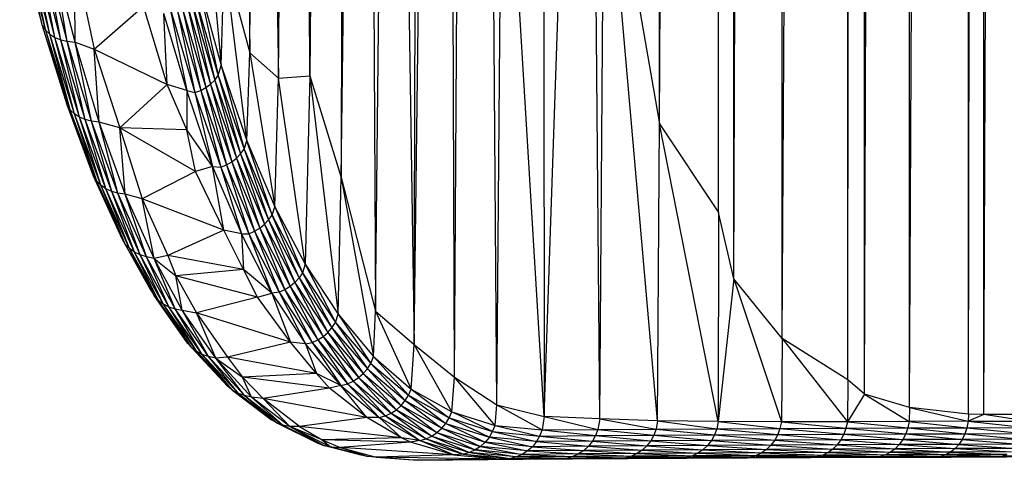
# Paper-space layout '_Izquierda' of a CAD drawing. Header units: millimetres. Extents: x -67 to 65, y -161 to 389.
# Tile 1 of 13: x -59 to -12, y -161 to -139. Entities that reach past the tile are written whole.
import ezdxf

# ---------------------------------------------------------------- set-up
doc = ezdxf.new("R2010")
doc.units = ezdxf.units.MM

psp = doc.layouts.new('_Izquierda')

# ---------------------------------------------------------------- linework, layer by layer
at = {"color": 7, "linetype": 'Continuous', "lineweight": 25}
for p, q in [((-28.752, -144.456), (-28.813, 293.994)), ((-28.752, -144.456), (-26.436, 292.417)), ((-25.949, -148.7), (-25.938, 292.111)), ((-25.949, -148.7), (-25.373, 291.773)), ((-25.215, -151.871), (-25.243, 291.697)), ((-25.215, -151.871), (-23.332, 290.635)), ((-22.899, -154.719), (-22.918, 290.419)), ((-22.899, -154.719), (-20.337, 289.18)), ((-19.775, -156.697), (-19.773, 288.933)), ((-19.775, -156.697), (-19.126, 288.66)), ((-18.978, -157.371), (-18.982, 288.601)), ((-18.978, -157.371), (-17.22, 287.916)), ((-16.827, -158.016), (-16.829, 287.774)), ((-16.827, -158.016), (-15.508, 97.269)), ((-43.713, 76.574), (-45.449, -142.165)), ((-43.713, 76.574), (-43.95, -147.029)), ((-38.546, -156.572), (-37.622, -9.975)), ((-36.525, -157.885), (-37.622, -9.975)), ((-46.937, -142.278), (-45.951, -28.99)), ((-45.449, -142.165), (-45.951, -28.99)), ((-14.011, -158.331), (-14.011, -32.324)), ((-14.011, -158.331), (-13.842, -32.36)), ((-13.28, -158.355), (-13.28, -32.388)), ((-13.28, -158.355), (-12.797, -32.388)), ((-40.468, -155.002), (-38.954, -38.127)), ((-38.546, -156.572), (-38.954, -38.127)), ((-43.95, -147.029), (-42.832, -56.079)), ((-42.832, -56.079), (-42.305, -153.405)), ((-40.468, -155.002), (-40.231, -64.698)), ((-46.937, -142.278), (-46.994, -66.952)), ((-48.852, -81.22), (-48.315, -141.075)), ((-42.305, -153.405), (-41.59, -82.024)), ((-41.59, -82.024), (-40.468, -155.002)), ((-48.315, -141.075), (-47.878, -86.137)), ((-47.878, -86.137), (-46.937, -142.278)), ((-34.261, -158.437), (-32.146, -96.756)), ((-31.598, -158.561), (-32.146, -96.756)), ((-36.525, -157.885), (-36.243, -125.458)), ((-34.261, -158.437), (-36.243, -125.458)), ((-34.276, -127.071), (-34.261, -158.437)), ((-31.598, -158.561), (-31.4, -129.397)), ((-28.847, -158.649), (-31.4, -129.397)), ((-31.4, -129.397), (-28.752, -144.456)), ((-50.675, -130.939), (-49.682, -141.673)), ((-58.197, -139.784), (-59.293, -135.553)), ((-58.047, -140.001), (-59.143, -135.76)), ((-58.197, -139.784), (-59.143, -135.76)), ((-57.848, -140.186), (-58.944, -135.933)), ((-58.047, -140.001), (-58.944, -135.933)), ((-57.608, -140.336), (-58.703, -136.074)), ((-57.848, -140.186), (-58.703, -136.074)), ((-57.331, -140.448), (-58.426, -136.178)), ((-57.608, -140.336), (-58.426, -136.178)), ((-57.026, -140.519), (-58.119, -136.245)), ((-57.331, -140.448), (-58.119, -136.245)), ((-57.026, -140.519), (-57.743, -136.299)), ((-56.653, -140.567), (-57.743, -136.299)), ((-56.653, -140.567), (-56.668, -136.466)), ((-56.668, -136.466), (-55.733, -140.905)), ((-49.682, -141.673), (-49.524, -136.56)), ((-48.449, -145.27), (-49.524, -136.56)), ((-49.524, -136.56), (-48.315, -141.075)), ((-50.791, -137.628), (-49.814, -142.159)), ((-50.791, -137.628), (-49.682, -141.673)), ((-51.095, -138.606), (-50.18, -142.568)), ((-51.095, -138.606), (-49.981, -142.378)), ((-50.926, -138.383), (-49.981, -142.378)), ((-50.926, -138.383), (-49.814, -142.159)), ((-55.733, -140.905), (-53.38, -138.839)), ((-52.254, -142.59), (-53.38, -138.839)), ((-52.127, -138.899), (-50.932, -142.968)), ((-52.127, -138.899), (-51.313, -142.879)), ((-51.767, -139.086), (-50.932, -142.968)), ((-51.767, -139.086), (-50.655, -142.878)), ((-51.516, -138.968), (-50.655, -142.878)), ((-51.516, -138.968), (-50.406, -142.736)), ((-51.295, -138.787), (-50.406, -142.736)), ((-51.295, -138.787), (-50.18, -142.568)), ((-52.254, -142.59), (-52.42, -139.193)), ((-51.313, -142.879), (-52.42, -139.193)), ((-58.197, -139.784), (-58.047, -140.001)), ((-57.03, -143.564), (-58.197, -139.784)), ((-58.047, -140.001), (-57.848, -140.186)), ((-56.879, -143.79), (-58.047, -140.001)), ((-57.03, -143.564), (-58.047, -140.001)), ((-57.848, -140.186), (-57.608, -140.336)), ((-56.681, -143.985), (-57.848, -140.186)), ((-56.879, -143.79), (-57.848, -140.186)), ((-57.608, -140.336), (-57.331, -140.448)), ((-56.441, -144.144), (-57.608, -140.336)), ((-56.681, -143.985), (-57.608, -140.336)), ((-57.331, -140.448), (-57.026, -140.519)), ((-56.166, -144.263), (-57.331, -140.448)), ((-56.441, -144.144), (-57.331, -140.448)), ((-57.026, -140.519), (-56.653, -140.567)), ((-55.862, -144.34), (-57.026, -140.519)), ((-56.166, -144.263), (-57.026, -140.519)), ((-56.653, -140.567), (-55.733, -140.905)), ((-55.862, -144.34), (-56.653, -140.567)), ((-55.501, -144.39), (-56.653, -140.567)), ((-55.733, -140.905), (-52.254, -142.59)), ((-55.501, -144.39), (-55.733, -140.905)), ((-55.733, -140.905), (-54.507, -144.656)), ((-48.449, -145.27), (-48.315, -141.075)), ((-48.315, -141.075), (-47.112, -148.428)), ((-48.315, -141.075), (-46.937, -142.278)), ((-49.814, -142.159), (-49.682, -141.673)), ((-49.682, -141.673), (-48.582, -145.678)), ((-49.682, -141.673), (-48.449, -145.27)), ((-50.18, -142.568), (-49.981, -142.378)), ((-49.981, -142.378), (-49.814, -142.159)), ((-49.981, -142.378), (-48.947, -146.1)), ((-49.981, -142.378), (-48.748, -145.901)), ((-49.814, -142.159), (-48.748, -145.901)), ((-49.814, -142.159), (-48.582, -145.678)), ((-47.112, -148.428), (-46.937, -142.278)), ((-46.937, -142.278), (-45.449, -142.165)), ((-45.663, -151.162), (-46.937, -142.278)), ((-45.449, -142.165), (-45.663, -151.162)), ((-45.449, -142.165), (-44.095, -153.56)), ((-45.449, -142.165), (-43.95, -147.029)), ((-52.254, -142.59), (-54.507, -144.656)), ((-51.313, -142.879), (-52.254, -142.59)), ((-51.32, -144.743), (-52.254, -142.59)), ((-50.655, -142.878), (-50.406, -142.736)), ((-50.406, -142.736), (-50.18, -142.568)), ((-50.406, -142.736), (-49.422, -146.424)), ((-50.406, -142.736), (-49.173, -146.275)), ((-50.18, -142.568), (-49.173, -146.275)), ((-50.18, -142.568), (-48.947, -146.1)), ((-51.313, -142.879), (-51.32, -144.743)), ((-51.313, -142.879), (-50.932, -142.968)), ((-50.085, -146.505), (-51.313, -142.879)), ((-50.932, -142.968), (-50.655, -142.878)), ((-50.932, -142.968), (-50.085, -146.505)), ((-50.932, -142.968), (-49.694, -146.535)), ((-50.655, -142.878), (-49.694, -146.535)), ((-50.655, -142.878), (-49.422, -146.424)), ((-56.879, -143.79), (-57.03, -143.564)), ((-55.765, -146.962), (-57.03, -143.564)), ((-56.681, -143.985), (-56.879, -143.79)), ((-55.614, -147.197), (-56.879, -143.79)), ((-55.765, -146.962), (-56.879, -143.79)), ((-56.441, -144.144), (-56.681, -143.985)), ((-55.416, -147.401), (-56.681, -143.985)), ((-55.614, -147.197), (-56.681, -143.985)), ((-56.166, -144.263), (-56.441, -144.144)), ((-55.177, -147.569), (-56.441, -144.144)), ((-55.416, -147.401), (-56.441, -144.144)), ((-55.862, -144.34), (-56.166, -144.263)), ((-54.903, -147.695), (-56.166, -144.263)), ((-55.177, -147.569), (-56.166, -144.263)), ((-55.501, -144.39), (-55.862, -144.34)), ((-54.602, -147.776), (-55.862, -144.34)), ((-54.903, -147.695), (-55.862, -144.34)), ((-54.507, -144.656), (-55.501, -144.39)), ((-54.602, -147.776), (-55.501, -144.39)), ((-54.253, -147.825), (-55.501, -144.39)), ((-51.32, -144.743), (-54.507, -144.656)), ((-54.253, -147.825), (-54.507, -144.656)), ((-50.895, -146.737), (-54.507, -144.656)), ((-54.507, -144.656), (-53.452, -148.041)), ((-28.847, -158.649), (-28.752, -144.456)), ((-25.954, -158.679), (-28.752, -144.456)), ((-28.752, -144.456), (-25.949, -148.7)), ((-50.085, -146.505), (-51.32, -144.743)), ((-50.895, -146.737), (-51.32, -144.743)), ((-48.582, -145.678), (-48.449, -145.27)), ((-47.246, -148.822), (-48.449, -145.27)), ((-48.449, -145.27), (-47.112, -148.428)), ((-49.173, -146.275), (-48.947, -146.1)), ((-48.947, -146.1), (-48.748, -145.901)), ((-48.947, -146.1), (-47.836, -149.442)), ((-48.947, -146.1), (-47.61, -149.259)), ((-48.748, -145.901), (-48.582, -145.678)), ((-48.748, -145.901), (-47.61, -149.259)), ((-48.748, -145.901), (-47.412, -149.052)), ((-48.582, -145.678), (-47.412, -149.052)), ((-48.582, -145.678), (-47.246, -148.822)), ((-50.085, -146.505), (-50.895, -146.737)), ((-50.085, -146.505), (-49.694, -146.535)), ((-49.548, -149.549), (-50.085, -146.505)), ((-50.085, -146.505), (-48.711, -149.716)), ((-49.694, -146.535), (-49.422, -146.424)), ((-49.694, -146.535), (-48.711, -149.716)), ((-49.694, -146.535), (-48.357, -149.714)), ((-49.422, -146.424), (-49.173, -146.275)), ((-49.422, -146.424), (-48.357, -149.714)), ((-49.422, -146.424), (-48.086, -149.595)), ((-49.173, -146.275), (-48.086, -149.595)), ((-49.173, -146.275), (-47.836, -149.442)), ((-55.614, -147.197), (-55.765, -146.962)), ((-54.405, -149.964), (-55.765, -146.962)), ((-50.895, -146.737), (-53.452, -148.041)), ((-49.548, -149.549), (-50.895, -146.737)), ((-44.095, -153.56), (-43.95, -147.029)), ((-43.95, -147.029), (-42.411, -155.584)), ((-43.95, -147.029), (-42.305, -153.405)), ((-55.416, -147.401), (-55.614, -147.197)), ((-54.253, -150.208), (-55.614, -147.197)), ((-54.405, -149.964), (-55.614, -147.197)), ((-55.177, -147.569), (-55.416, -147.401)), ((-54.055, -150.419), (-55.416, -147.401)), ((-54.253, -150.208), (-55.416, -147.401)), ((-54.903, -147.695), (-55.177, -147.569)), ((-53.817, -150.594), (-55.177, -147.569)), ((-54.055, -150.419), (-55.177, -147.569)), ((-54.602, -147.776), (-54.903, -147.695)), ((-53.546, -150.726), (-54.903, -147.695)), ((-53.817, -150.594), (-54.903, -147.695)), ((-54.253, -147.825), (-54.602, -147.776)), ((-53.247, -150.813), (-54.602, -147.776)), ((-53.546, -150.726), (-54.602, -147.776)), ((-53.452, -148.041), (-54.253, -147.825)), ((-52.882, -150.891), (-54.253, -147.825)), ((-53.247, -150.813), (-54.253, -147.825)), ((-49.548, -149.549), (-53.452, -148.041)), ((-52.882, -150.891), (-53.452, -148.041)), ((-53.452, -148.041), (-52.227, -150.747)), ((-47.246, -148.822), (-47.112, -148.428)), ((-47.112, -148.428), (-45.796, -151.587)), ((-47.112, -148.428), (-45.663, -151.162)), ((-47.412, -149.052), (-47.246, -148.822)), ((-45.961, -151.825), (-47.246, -148.822)), ((-47.246, -148.822), (-45.796, -151.587)), ((-25.949, -148.7), (-25.954, -158.679)), ((-25.215, -151.871), (-25.949, -148.7)), ((-47.836, -149.442), (-47.61, -149.259)), ((-47.61, -149.259), (-47.412, -149.052)), ((-47.61, -149.259), (-46.385, -152.228)), ((-47.61, -149.259), (-46.159, -152.039)), ((-47.412, -149.052), (-46.159, -152.039)), ((-47.412, -149.052), (-45.961, -151.825)), ((-49.548, -149.549), (-52.227, -150.747)), ((-48.711, -149.716), (-49.548, -149.549)), ((-48.61, -151.418), (-49.548, -149.549)), ((-48.711, -149.716), (-48.357, -149.714)), ((-48.711, -149.716), (-48.61, -151.418)), ((-47.261, -152.55), (-48.711, -149.716)), ((-48.357, -149.714), (-48.086, -149.595)), ((-48.357, -149.714), (-47.261, -152.55)), ((-48.357, -149.714), (-46.906, -152.509)), ((-48.086, -149.595), (-47.836, -149.442)), ((-48.086, -149.595), (-46.906, -152.509)), ((-48.086, -149.595), (-46.635, -152.386)), ((-47.836, -149.442), (-46.635, -152.386)), ((-47.836, -149.442), (-46.385, -152.228)), ((-54.253, -150.208), (-54.405, -149.964)), ((-53.034, -152.413), (-54.405, -149.964)), ((-54.055, -150.419), (-54.253, -150.208)), ((-52.882, -152.663), (-54.253, -150.208)), ((-53.034, -152.413), (-54.253, -150.208)), ((-53.817, -150.594), (-54.055, -150.419)), ((-52.685, -152.882), (-54.055, -150.419)), ((-52.882, -152.663), (-54.055, -150.419)), ((-53.546, -150.726), (-53.817, -150.594)), ((-52.448, -153.062), (-53.817, -150.594)), ((-52.685, -152.882), (-53.817, -150.594)), ((-53.247, -150.813), (-53.546, -150.726)), ((-52.177, -153.2), (-53.546, -150.726)), ((-52.448, -153.062), (-53.546, -150.726)), ((-52.882, -150.891), (-53.247, -150.813)), ((-51.88, -153.293), (-53.247, -150.813)), ((-52.177, -153.2), (-53.247, -150.813)), ((-52.227, -150.747), (-52.882, -150.891)), ((-48.61, -151.418), (-52.227, -150.747)), ((-52.227, -150.747), (-51.837, -151.73)), ((-52.882, -150.891), (-51.837, -151.73)), ((-51.88, -153.293), (-52.882, -150.891)), ((-51.54, -153.367), (-52.882, -150.891)), ((-45.663, -151.162), (-45.796, -151.587)), ((-45.663, -151.162), (-44.224, -153.961)), ((-45.663, -151.162), (-44.095, -153.56)), ((-48.61, -151.418), (-51.837, -151.73)), ((-51.54, -153.367), (-51.837, -151.73)), ((-47.939, -152.742), (-51.837, -151.73)), ((-51.837, -151.73), (-50.852, -153.498)), ((-47.261, -152.55), (-48.61, -151.418)), ((-47.939, -152.742), (-48.61, -151.418)), ((-45.796, -151.587), (-45.961, -151.825)), ((-45.796, -151.587), (-44.388, -154.206)), ((-45.796, -151.587), (-44.224, -153.961)), ((-46.385, -152.228), (-46.635, -152.386)), ((-46.159, -152.039), (-46.385, -152.228)), ((-46.385, -152.228), (-45.062, -154.783)), ((-46.385, -152.228), (-44.812, -154.621)), ((-45.961, -151.825), (-46.159, -152.039)), ((-46.159, -152.039), (-44.812, -154.621)), ((-46.159, -152.039), (-44.585, -154.427)), ((-45.961, -151.825), (-44.585, -154.427)), ((-45.961, -151.825), (-44.388, -154.206)), ((-25.215, -151.871), (-25.954, -158.679)), ((-25.215, -151.871), (-22.942, -158.698)), ((-22.899, -154.719), (-25.215, -151.871)), ((-53.034, -152.413), (-52.882, -152.663)), ((-52.882, -152.663), (-52.685, -152.882)), ((-51.278, -154.933), (-52.882, -152.663)), ((-47.939, -152.742), (-47.261, -152.55)), ((-46.906, -152.509), (-47.261, -152.55)), ((-47.261, -152.55), (-45.655, -154.969)), ((-47.261, -152.55), (-46.369, -154.89)), ((-46.635, -152.386), (-46.906, -152.509)), ((-46.906, -152.509), (-45.655, -154.969)), ((-46.906, -152.509), (-45.332, -154.909)), ((-46.635, -152.386), (-45.062, -154.783)), ((-46.635, -152.386), (-45.332, -154.909)), ((-52.685, -152.882), (-52.448, -153.062)), ((-51.081, -155.157), (-52.685, -152.882)), ((-51.278, -154.933), (-52.685, -152.882)), ((-52.448, -153.062), (-52.177, -153.2)), ((-50.845, -155.343), (-52.448, -153.062)), ((-51.081, -155.157), (-52.448, -153.062)), ((-47.939, -152.742), (-50.852, -153.498)), ((-46.369, -154.89), (-47.939, -152.742)), ((-52.177, -153.2), (-51.88, -153.293)), ((-50.577, -155.486), (-52.177, -153.2)), ((-50.845, -155.343), (-52.177, -153.2)), ((-51.88, -153.293), (-51.54, -153.367)), ((-50.284, -155.582), (-51.88, -153.293)), ((-50.577, -155.486), (-51.88, -153.293)), ((-51.54, -153.367), (-50.852, -153.498)), ((-50.284, -155.582), (-51.54, -153.367)), ((-49.937, -155.658), (-51.54, -153.367)), ((-46.369, -154.89), (-50.852, -153.498)), ((-49.937, -155.658), (-50.852, -153.498)), ((-50.852, -153.498), (-49.38, -155.611)), ((-44.224, -153.961), (-44.095, -153.56)), ((-44.095, -153.56), (-42.537, -155.911)), ((-44.095, -153.56), (-42.411, -155.584)), ((-42.411, -155.584), (-42.305, -153.405)), ((-42.305, -153.405), (-40.607, -157.134)), ((-42.305, -153.405), (-40.468, -155.002)), ((-44.388, -154.206), (-44.224, -153.961)), ((-44.224, -153.961), (-42.699, -156.162)), ((-44.224, -153.961), (-42.537, -155.911)), ((-44.812, -154.621), (-44.585, -154.427)), ((-44.585, -154.427), (-44.388, -154.206)), ((-44.585, -154.427), (-42.896, -156.389)), ((-44.585, -154.427), (-43.122, -156.587)), ((-44.388, -154.206), (-42.896, -156.389)), ((-44.388, -154.206), (-42.699, -156.162)), ((-51.081, -155.157), (-51.278, -154.933)), ((-46.369, -154.89), (-49.38, -155.611)), ((-45.655, -154.969), (-46.369, -154.89)), ((-45.131, -156.387), (-46.369, -154.89)), ((-45.655, -154.969), (-45.332, -154.909)), ((-45.655, -154.969), (-45.131, -156.387)), ((-43.966, -156.956), (-45.655, -154.969)), ((-45.332, -154.909), (-45.062, -154.783)), ((-45.332, -154.909), (-43.966, -156.956)), ((-45.332, -154.909), (-43.643, -156.88)), ((-45.062, -154.783), (-44.812, -154.621)), ((-45.062, -154.783), (-43.373, -156.752)), ((-45.062, -154.783), (-43.643, -156.88)), ((-44.812, -154.621), (-43.122, -156.587)), ((-44.812, -154.621), (-43.373, -156.752)), ((-40.607, -157.134), (-40.468, -155.002)), ((-38.676, -158.22), (-40.468, -155.002)), ((-40.468, -155.002), (-38.546, -156.572)), ((-22.899, -154.719), (-22.942, -158.698)), ((-22.899, -154.719), (-19.793, -158.691)), ((-19.775, -156.697), (-22.899, -154.719)), ((-50.845, -155.343), (-51.081, -155.157)), ((-49.356, -157.004), (-51.081, -155.157)), ((-50.577, -155.486), (-50.845, -155.343)), ((-49.122, -157.195), (-50.845, -155.343)), ((-49.356, -157.004), (-50.845, -155.343)), ((-50.284, -155.582), (-50.577, -155.486)), ((-48.857, -157.343), (-50.577, -155.486)), ((-49.122, -157.195), (-50.577, -155.486)), ((-49.937, -155.658), (-50.284, -155.582)), ((-48.566, -157.444), (-50.284, -155.582)), ((-48.857, -157.343), (-50.284, -155.582)), ((-49.38, -155.611), (-49.937, -155.658)), ((-49.937, -155.658), (-48.66, -156.57)), ((-48.566, -157.444), (-49.937, -155.658)), ((-48.237, -157.517), (-49.937, -155.658)), ((-45.131, -156.387), (-49.38, -155.611)), ((-49.38, -155.611), (-48.66, -156.57)), ((-42.699, -156.162), (-42.537, -155.911)), ((-42.537, -155.911), (-42.411, -155.584)), ((-42.537, -155.911), (-40.892, -157.685)), ((-42.537, -155.911), (-40.731, -157.429)), ((-42.411, -155.584), (-40.731, -157.429)), ((-42.411, -155.584), (-40.607, -157.134)), ((-45.131, -156.387), (-48.66, -156.57)), ((-43.966, -156.956), (-45.131, -156.387)), ((-44.512, -157.087), (-45.131, -156.387)), ((-43.122, -156.587), (-42.896, -156.389)), ((-42.896, -156.389), (-42.699, -156.162)), ((-42.896, -156.389), (-41.088, -157.916)), ((-42.896, -156.389), (-41.314, -158.118)), ((-42.699, -156.162), (-40.892, -157.685)), ((-42.699, -156.162), (-41.088, -157.916)), ((-48.237, -157.517), (-48.66, -156.57)), ((-44.512, -157.087), (-48.66, -156.57)), ((-48.66, -156.57), (-47.672, -157.58)), ((-43.966, -156.956), (-43.643, -156.88)), ((-43.643, -156.88), (-43.373, -156.752)), ((-43.643, -156.88), (-41.836, -158.413)), ((-43.643, -156.88), (-42.136, -158.494)), ((-43.373, -156.752), (-43.122, -156.587)), ((-43.373, -156.752), (-41.565, -158.284)), ((-43.373, -156.752), (-41.836, -158.413)), ((-43.122, -156.587), (-41.314, -158.118)), ((-43.122, -156.587), (-41.565, -158.284)), ((-38.676, -158.22), (-38.546, -156.572)), ((-36.604, -158.87), (-38.546, -156.572)), ((-38.546, -156.572), (-36.525, -157.885)), ((-19.775, -156.697), (-19.793, -158.691)), ((-18.978, -157.371), (-19.775, -156.697)), ((-49.122, -157.195), (-49.356, -157.004)), ((-48.857, -157.343), (-49.122, -157.195)), ((-49.122, -157.195), (-47.28, -158.601)), ((-48.566, -157.444), (-48.857, -157.343)), ((-48.857, -157.343), (-47.017, -158.752)), ((-48.857, -157.343), (-47.28, -158.601)), ((-44.512, -157.087), (-47.672, -157.58)), ((-43.966, -156.956), (-44.512, -157.087)), ((-42.718, -158.491), (-44.512, -157.087)), ((-42.718, -158.491), (-43.966, -156.956)), ((-43.966, -156.956), (-42.136, -158.494)), ((-40.731, -157.429), (-40.607, -157.134)), ((-40.607, -157.134), (-38.797, -158.512)), ((-40.607, -157.134), (-38.676, -158.22)), ((-18.978, -157.371), (-19.793, -158.691)), ((-18.978, -157.371), (-16.849, -158.682)), ((-16.827, -158.016), (-18.978, -157.371)), ((-48.237, -157.517), (-48.566, -157.444)), ((-48.566, -157.444), (-46.73, -158.857)), ((-48.566, -157.444), (-47.017, -158.752)), ((-47.672, -157.58), (-48.237, -157.517)), ((-48.237, -157.517), (-46.73, -158.857)), ((-46.402, -158.926), (-48.237, -157.517)), ((-42.718, -158.491), (-47.672, -157.58)), ((-47.672, -157.58), (-46.402, -158.926)), ((-45.938, -158.923), (-47.672, -157.58)), ((-41.088, -157.916), (-40.892, -157.685)), ((-40.892, -157.685), (-40.731, -157.429)), ((-40.892, -157.685), (-38.956, -158.773)), ((-40.892, -157.685), (-39.151, -159.008)), ((-40.731, -157.429), (-38.797, -158.512)), ((-40.731, -157.429), (-38.956, -158.773)), ((-36.604, -158.87), (-36.525, -157.885)), ((-36.525, -157.885), (-34.364, -159.086)), ((-36.525, -157.885), (-34.261, -158.437)), ((-41.836, -158.413), (-41.565, -158.284)), ((-41.565, -158.284), (-41.314, -158.118)), ((-41.565, -158.284), (-39.629, -159.379)), ((-41.565, -158.284), (-39.9, -159.507)), ((-41.314, -158.118), (-41.088, -157.916)), ((-41.314, -158.118), (-39.377, -159.212)), ((-41.314, -158.118), (-39.629, -159.379)), ((-41.088, -157.916), (-39.151, -159.008)), ((-41.088, -157.916), (-39.377, -159.212)), ((-38.797, -158.512), (-38.676, -158.22)), ((-36.721, -159.161), (-38.676, -158.22)), ((-38.676, -158.22), (-36.604, -158.87)), ((-16.827, -158.016), (-16.849, -158.682)), ((-16.827, -158.016), (-14.03, -158.673)), ((-14.011, -158.331), (-16.827, -158.016)), ((-14.011, -158.331), (-14.03, -158.673)), ((-13.28, -158.355), (-14.03, -158.673)), ((-13.28, -158.355), (-14.011, -158.331)), ((-11.188, -158.351), (-13.28, -158.355)), ((-11.205, -158.663), (-13.28, -158.355)), ((-47.017, -158.752), (-47.28, -158.601)), ((-46.73, -158.857), (-47.017, -158.752)), ((-47.017, -158.752), (-45.057, -159.715)), ((-42.718, -158.491), (-45.938, -158.923)), ((-42.136, -158.494), (-42.718, -158.491)), ((-41.065, -159.459), (-42.718, -158.491)), ((-42.136, -158.494), (-41.836, -158.413)), ((-42.136, -158.494), (-41.065, -159.459)), ((-40.203, -159.592), (-42.136, -158.494)), ((-41.836, -158.413), (-39.9, -159.507)), ((-41.836, -158.413), (-40.203, -159.592)), ((-39.151, -159.008), (-38.956, -158.773)), ((-38.956, -158.773), (-38.797, -158.512)), ((-38.956, -158.773), (-36.878, -159.425)), ((-38.956, -158.773), (-37.072, -159.663)), ((-38.797, -158.512), (-36.721, -159.161)), ((-38.797, -158.512), (-36.878, -159.425)), ((-34.261, -158.437), (-34.364, -159.086)), ((-34.261, -158.437), (-31.697, -159.067)), ((-31.598, -158.561), (-34.261, -158.437)), ((-31.598, -158.561), (-31.697, -159.067)), ((-31.598, -158.561), (-28.915, -159.045)), ((-28.847, -158.649), (-31.598, -158.561)), ((-28.847, -158.649), (-28.915, -159.045)), ((-25.954, -158.679), (-28.847, -158.649)), ((-28.847, -158.649), (-26.023, -159.027)), ((-25.954, -158.679), (-26.023, -159.027)), ((-22.942, -158.698), (-25.954, -158.679)), ((-25.954, -158.679), (-23.009, -159.011)), ((-22.942, -158.698), (-23.009, -159.011)), ((-19.793, -158.691), (-22.942, -158.698)), ((-22.942, -158.698), (-19.857, -158.998)), ((-19.793, -158.691), (-19.857, -158.998)), ((-16.849, -158.682), (-19.793, -158.691)), ((-19.793, -158.691), (-16.91, -158.987)), ((-16.849, -158.682), (-16.91, -158.987)), ((-14.03, -158.673), (-16.849, -158.682)), ((-16.849, -158.682), (-14.087, -158.977)), ((-14.03, -158.673), (-14.087, -158.977)), ((-14.03, -158.673), (-11.205, -158.663)), ((-14.03, -158.673), (-11.258, -158.968)), ((-46.402, -158.926), (-46.73, -158.857)), ((-46.73, -158.857), (-44.774, -159.824)), ((-46.73, -158.857), (-45.057, -159.715)), ((-45.938, -158.923), (-46.402, -158.926)), ((-44.857, -159.559), (-46.402, -158.926)), ((-46.402, -158.926), (-44.459, -159.893)), ((-46.402, -158.926), (-44.774, -159.824)), ((-41.065, -159.459), (-45.938, -158.923)), ((-45.938, -158.923), (-44.857, -159.559)), ((-39.629, -159.379), (-39.377, -159.212)), ((-39.377, -159.212), (-39.151, -159.008)), ((-39.377, -159.212), (-37.298, -159.868)), ((-39.377, -159.212), (-37.55, -160.035)), ((-39.151, -159.008), (-37.072, -159.663)), ((-39.151, -159.008), (-37.298, -159.868)), ((-36.878, -159.425), (-36.721, -159.161)), ((-36.721, -159.161), (-36.604, -158.87)), ((-36.721, -159.161), (-34.478, -159.377)), ((-36.721, -159.161), (-34.633, -159.644)), ((-36.604, -158.87), (-34.364, -159.086)), ((-36.604, -158.87), (-34.478, -159.377)), ((-34.364, -159.086), (-34.478, -159.377)), ((-34.364, -159.086), (-31.697, -159.067)), ((-34.364, -159.086), (-31.809, -159.357)), ((-31.697, -159.067), (-31.809, -159.357)), ((-31.697, -159.067), (-28.915, -159.045)), ((-31.697, -159.067), (-29.026, -159.335)), ((-28.915, -159.045), (-29.026, -159.335)), ((-28.915, -159.045), (-26.023, -159.027)), ((-28.915, -159.045), (-26.132, -159.316)), ((-26.023, -159.027), (-26.132, -159.316)), ((-26.023, -159.027), (-23.009, -159.011)), ((-26.023, -159.027), (-23.115, -159.301)), ((-23.009, -159.011), (-23.115, -159.301)), ((-23.115, -159.301), (-19.96, -159.287)), ((-23.009, -159.011), (-19.857, -158.998)), ((-23.009, -159.011), (-19.96, -159.287)), ((-19.96, -159.287), (-20.101, -159.555)), ((-19.857, -158.998), (-19.96, -159.287)), ((-19.96, -159.287), (-17.009, -159.276)), ((-19.96, -159.287), (-17.144, -159.544)), ((-19.857, -158.998), (-16.91, -158.987)), ((-19.857, -158.998), (-17.009, -159.276)), ((-17.009, -159.276), (-17.144, -159.544)), ((-16.91, -158.987), (-17.009, -159.276)), ((-17.009, -159.276), (-14.181, -159.267)), ((-17.009, -159.276), (-14.309, -159.535)), ((-16.91, -158.987), (-14.087, -158.977)), ((-16.91, -158.987), (-14.181, -159.267)), ((-14.181, -159.267), (-14.309, -159.535)), ((-14.087, -158.977), (-14.181, -159.267)), ((-14.181, -159.267), (-11.344, -159.258)), ((-14.181, -159.267), (-11.462, -159.525)), ((-14.087, -158.977), (-11.258, -158.968)), ((-14.087, -158.977), (-11.344, -159.258)), ((-45.057, -159.715), (-44.774, -159.824)), ((-41.065, -159.459), (-44.857, -159.559)), ((-44.857, -159.559), (-44.459, -159.893)), ((-40.645, -159.668), (-44.857, -159.559)), ((-44.857, -159.559), (-43.997, -159.921)), ((-40.645, -159.668), (-43.997, -159.921)), ((-40.203, -159.592), (-41.065, -159.459)), ((-40.645, -159.668), (-41.065, -159.459)), ((-40.203, -159.592), (-40.645, -159.668)), ((-38.596, -160.269), (-40.645, -159.668)), ((-40.203, -159.592), (-39.9, -159.507)), ((-40.203, -159.592), (-38.112, -160.242)), ((-38.596, -160.269), (-40.203, -159.592)), ((-39.9, -159.507), (-39.629, -159.379)), ((-39.9, -159.507), (-37.823, -160.161)), ((-39.9, -159.507), (-38.112, -160.242)), ((-39.629, -159.379), (-37.55, -160.035)), ((-39.629, -159.379), (-37.823, -160.161)), ((-37.072, -159.663), (-37.298, -159.868)), ((-36.878, -159.425), (-37.072, -159.663)), ((-34.826, -159.884), (-37.072, -159.663)), ((-37.072, -159.663), (-35.052, -160.089)), ((-34.633, -159.644), (-36.878, -159.425)), ((-36.878, -159.425), (-34.826, -159.884)), ((-34.633, -159.644), (-34.826, -159.884)), ((-34.478, -159.377), (-34.633, -159.644)), ((-31.962, -159.625), (-34.633, -159.644)), ((-34.633, -159.644), (-32.153, -159.864)), ((-34.478, -159.377), (-31.809, -159.357)), ((-34.478, -159.377), (-31.962, -159.625)), ((-31.962, -159.625), (-32.153, -159.864)), ((-31.809, -159.357), (-31.962, -159.625)), ((-29.177, -159.602), (-31.962, -159.625)), ((-31.962, -159.625), (-29.365, -159.841)), ((-31.809, -159.357), (-29.026, -159.335)), ((-31.809, -159.357), (-29.177, -159.602)), ((-29.177, -159.602), (-29.365, -159.841)), ((-29.026, -159.335), (-29.177, -159.602)), ((-26.281, -159.584), (-29.177, -159.602)), ((-29.177, -159.602), (-26.466, -159.823)), ((-29.026, -159.335), (-26.132, -159.316)), ((-29.026, -159.335), (-26.281, -159.584)), ((-26.281, -159.584), (-26.466, -159.823)), ((-26.132, -159.316), (-26.281, -159.584)), ((-23.261, -159.568), (-26.281, -159.584)), ((-26.281, -159.584), (-23.441, -159.807)), ((-26.132, -159.316), (-23.115, -159.301)), ((-26.132, -159.316), (-23.261, -159.568)), ((-23.261, -159.568), (-23.441, -159.807)), ((-23.115, -159.301), (-23.261, -159.568)), ((-20.101, -159.555), (-23.261, -159.568)), ((-23.261, -159.568), (-20.276, -159.794)), ((-23.115, -159.301), (-20.101, -159.555)), ((-20.101, -159.555), (-20.276, -159.794)), ((-17.144, -159.544), (-20.101, -159.555)), ((-20.101, -159.555), (-17.312, -159.783)), ((-17.144, -159.544), (-17.312, -159.783)), ((-14.309, -159.535), (-17.144, -159.544)), ((-17.144, -159.544), (-14.468, -159.774)), ((-14.309, -159.535), (-14.468, -159.774)), ((-11.609, -159.764), (-14.468, -159.774)), ((-11.462, -159.525), (-14.309, -159.535)), ((-14.309, -159.535), (-11.609, -159.764)), ((-44.774, -159.824), (-44.459, -159.893)), ((-43.002, -160.296), (-44.774, -159.824)), ((-44.459, -159.893), (-43.997, -159.921)), ((-43.002, -160.296), (-44.459, -159.893)), ((-42.707, -160.36), (-44.459, -159.893)), ((-38.596, -160.269), (-43.997, -159.921)), ((-42.707, -160.36), (-43.997, -159.921)), ((-43.997, -159.921), (-42.276, -160.382)), ((-37.823, -160.161), (-38.112, -160.242)), ((-37.55, -160.035), (-37.823, -160.161)), ((-35.578, -160.377), (-37.823, -160.161)), ((-37.823, -160.161), (-35.868, -160.454)), ((-37.298, -159.868), (-37.55, -160.035)), ((-35.304, -160.255), (-37.55, -160.035)), ((-37.55, -160.035), (-35.578, -160.377)), ((-35.052, -160.089), (-37.298, -159.868)), ((-37.298, -159.868), (-35.304, -160.255)), ((-35.052, -160.089), (-35.304, -160.255)), ((-32.626, -160.234), (-35.304, -160.255)), ((-34.826, -159.884), (-35.052, -160.089)), ((-32.376, -160.068), (-35.052, -160.089)), ((-35.052, -160.089), (-32.626, -160.234)), ((-32.153, -159.864), (-34.826, -159.884)), ((-34.826, -159.884), (-32.376, -160.068)), ((-32.626, -160.234), (-32.896, -160.356)), ((-32.376, -160.068), (-32.626, -160.234)), ((-29.832, -160.212), (-32.626, -160.234)), ((-32.626, -160.234), (-30.099, -160.334)), ((-32.153, -159.864), (-32.376, -160.068)), ((-29.585, -160.046), (-32.376, -160.068)), ((-32.376, -160.068), (-29.832, -160.212)), ((-29.365, -159.841), (-32.153, -159.864)), ((-32.153, -159.864), (-29.585, -160.046)), ((-29.832, -160.212), (-30.099, -160.334)), ((-29.585, -160.046), (-29.832, -160.212)), ((-26.925, -160.193), (-29.832, -160.212)), ((-29.832, -160.212), (-27.188, -160.315)), ((-29.365, -159.841), (-29.585, -160.046)), ((-26.682, -160.028), (-29.585, -160.046)), ((-29.585, -160.046), (-26.925, -160.193)), ((-26.466, -159.823), (-29.365, -159.841)), ((-29.365, -159.841), (-26.682, -160.028)), ((-26.925, -160.193), (-27.188, -160.315)), ((-26.682, -160.028), (-26.925, -160.193)), ((-23.89, -160.178), (-26.925, -160.193)), ((-26.925, -160.193), (-24.147, -160.3)), ((-26.466, -159.823), (-26.682, -160.028)), ((-23.653, -160.012), (-26.682, -160.028)), ((-26.682, -160.028), (-23.89, -160.178)), ((-23.441, -159.807), (-26.466, -159.823)), ((-26.466, -159.823), (-23.653, -160.012)), ((-23.89, -160.178), (-24.147, -160.3)), ((-23.653, -160.012), (-23.89, -160.178)), ((-20.71, -160.164), (-23.89, -160.178)), ((-23.89, -160.178), (-20.959, -160.286)), ((-23.441, -159.807), (-23.653, -160.012)), ((-20.481, -159.999), (-23.653, -160.012)), ((-23.653, -160.012), (-20.71, -160.164)), ((-20.276, -159.794), (-23.441, -159.807)), ((-23.441, -159.807), (-20.481, -159.999)), ((-20.71, -160.164), (-20.959, -160.286)), ((-20.481, -159.999), (-20.71, -160.164)), ((-17.729, -160.153), (-20.71, -160.164)), ((-20.71, -160.164), (-17.968, -160.275)), ((-20.276, -159.794), (-20.481, -159.999)), ((-17.508, -159.988), (-20.481, -159.999)), ((-20.481, -159.999), (-17.729, -160.153)), ((-17.312, -159.783), (-20.276, -159.794)), ((-20.276, -159.794), (-17.508, -159.988)), ((-17.729, -160.153), (-17.968, -160.275)), ((-17.508, -159.988), (-17.729, -160.153)), ((-14.863, -160.144), (-17.729, -160.153)), ((-17.729, -160.153), (-15.089, -160.265)), ((-17.312, -159.783), (-17.508, -159.988)), ((-14.654, -159.978), (-17.508, -159.988)), ((-17.508, -159.988), (-14.863, -160.144)), ((-14.468, -159.774), (-17.312, -159.783)), ((-17.312, -159.783), (-14.654, -159.978)), ((-14.863, -160.144), (-15.089, -160.265)), ((-14.654, -159.978), (-14.863, -160.144)), ((-11.973, -160.134), (-14.863, -160.144)), ((-14.863, -160.144), (-12.181, -160.256)), ((-14.468, -159.774), (-14.654, -159.978)), ((-11.78, -159.969), (-14.654, -159.978)), ((-14.654, -159.978), (-11.973, -160.134)), ((-14.468, -159.774), (-11.78, -159.969)), ((-42.707, -160.36), (-43.002, -160.296)), ((-42.276, -160.382), (-42.707, -160.36)), ((-40.697, -160.515), (-42.707, -160.36)), ((-38.596, -160.269), (-42.276, -160.382)), ((-36.323, -160.483), (-42.276, -160.382)), ((-40.697, -160.515), (-42.276, -160.382)), ((-42.276, -160.382), (-40.296, -160.536)), ((-40.296, -160.536), (-40.697, -160.515)), ((-40.296, -160.536), (-33.593, -160.462)), ((-36.323, -160.483), (-40.296, -160.536)), ((-38.112, -160.242), (-38.596, -160.269)), ((-38.596, -160.269), (-36.323, -160.483)), ((-38.112, -160.242), (-35.868, -160.454)), ((-38.112, -160.242), (-36.323, -160.483)), ((-36.948, -160.499), (-30.746, -160.438)), ((-35.868, -160.454), (-36.323, -160.483)), ((-36.323, -160.483), (-33.593, -160.462)), ((-35.578, -160.377), (-35.868, -160.454)), ((-35.868, -160.454), (-33.182, -160.432)), ((-35.868, -160.454), (-33.593, -160.462)), ((-35.304, -160.255), (-35.578, -160.377)), ((-32.896, -160.356), (-35.578, -160.377)), ((-35.578, -160.377), (-33.182, -160.432)), ((-35.304, -160.255), (-32.896, -160.356)), ((-35.13, -160.481), (-32.908, -160.463)), ((-33.182, -160.432), (-33.593, -160.462)), ((-33.593, -160.462), (-30.746, -160.438)), ((-32.896, -160.356), (-33.182, -160.432)), ((-33.182, -160.432), (-30.381, -160.41)), ((-33.182, -160.432), (-30.746, -160.438)), ((-32.908, -160.463), (-27.776, -160.418)), ((-30.746, -160.438), (-32.908, -160.463)), ((-32.908, -160.463), (-30.246, -160.445)), ((-30.099, -160.334), (-32.896, -160.356)), ((-32.896, -160.356), (-30.381, -160.41)), ((-30.381, -160.41), (-30.746, -160.438)), ((-27.776, -160.418), (-30.746, -160.438)), ((-30.099, -160.334), (-30.381, -160.41)), ((-30.381, -160.41), (-27.465, -160.391)), ((-27.776, -160.418), (-30.381, -160.41)), ((-30.246, -160.445), (-24.706, -160.402)), ((-30.246, -160.445), (-27.776, -160.418)), ((-30.246, -160.445), (-27.474, -160.43)), ((-27.188, -160.315), (-30.099, -160.334)), ((-30.099, -160.334), (-27.465, -160.391)), ((-27.776, -160.418), (-27.465, -160.391)), ((-24.706, -160.402), (-27.776, -160.418)), ((-27.474, -160.43), (-21.492, -160.388)), ((-27.474, -160.43), (-24.706, -160.402)), ((-27.474, -160.43), (-24.58, -160.416)), ((-27.188, -160.315), (-27.465, -160.391)), ((-27.465, -160.391), (-24.418, -160.375)), ((-24.706, -160.402), (-27.465, -160.391)), ((-24.147, -160.3), (-27.188, -160.315)), ((-27.188, -160.315), (-24.418, -160.375)), ((-24.706, -160.402), (-24.418, -160.375)), ((-21.492, -160.388), (-24.706, -160.402)), ((-24.58, -160.416), (-18.477, -160.377)), ((-24.58, -160.416), (-21.492, -160.388)), ((-24.58, -160.416), (-21.547, -160.403)), ((-24.147, -160.3), (-24.418, -160.375)), ((-24.418, -160.375), (-21.222, -160.361)), ((-21.492, -160.388), (-24.418, -160.375)), ((-20.959, -160.286), (-24.147, -160.3)), ((-24.147, -160.3), (-21.222, -160.361)), ((-21.547, -160.403), (-15.572, -160.367)), ((-21.547, -160.403), (-18.477, -160.377)), ((-21.547, -160.403), (-18.343, -160.392)), ((-21.492, -160.388), (-21.222, -160.361)), ((-18.477, -160.377), (-21.492, -160.388)), ((-20.959, -160.286), (-21.222, -160.361)), ((-21.222, -160.361), (-18.219, -160.35)), ((-18.477, -160.377), (-21.222, -160.361)), ((-17.968, -160.275), (-20.959, -160.286)), ((-20.959, -160.286), (-18.219, -160.35)), ((-18.477, -160.377), (-18.219, -160.35)), ((-15.572, -160.367), (-18.477, -160.377)), ((-18.343, -160.392), (-15.572, -160.367)), ((-18.343, -160.392), (-17.407, -160.388)), ((-17.968, -160.275), (-18.219, -160.35)), ((-18.219, -160.35), (-15.328, -160.34)), ((-15.572, -160.367), (-18.219, -160.35)), ((-15.089, -160.265), (-17.968, -160.275)), ((-17.968, -160.275), (-15.328, -160.34)), ((-17.407, -160.388), (-12.625, -160.357)), ((-17.407, -160.388), (-15.572, -160.367)), ((-17.407, -160.388), (-14.849, -160.379)), ((-15.328, -160.34), (-15.572, -160.367)), ((-12.625, -160.357), (-15.572, -160.367)), ((-15.089, -160.265), (-15.328, -160.34)), ((-15.328, -160.34), (-12.4, -160.331)), ((-12.625, -160.357), (-15.328, -160.34)), ((-12.181, -160.256), (-15.089, -160.265)), ((-15.089, -160.265), (-12.4, -160.331)), ((-14.849, -160.379), (-10.368, -160.35)), ((-14.849, -160.379), (-12.625, -160.357)), ((-14.849, -160.379), (-12.203, -160.37)), ((-12.625, -160.357), (-12.4, -160.331)), ((-10.368, -160.35), (-12.625, -160.357)), ((-12.181, -160.256), (-12.4, -160.331)), ((-12.4, -160.331), (-10.163, -160.323)), ((-10.368, -160.35), (-12.4, -160.331))]:
    psp.add_line(p, q, dxfattribs=at)

doc.saveas('drawing.dxf')
